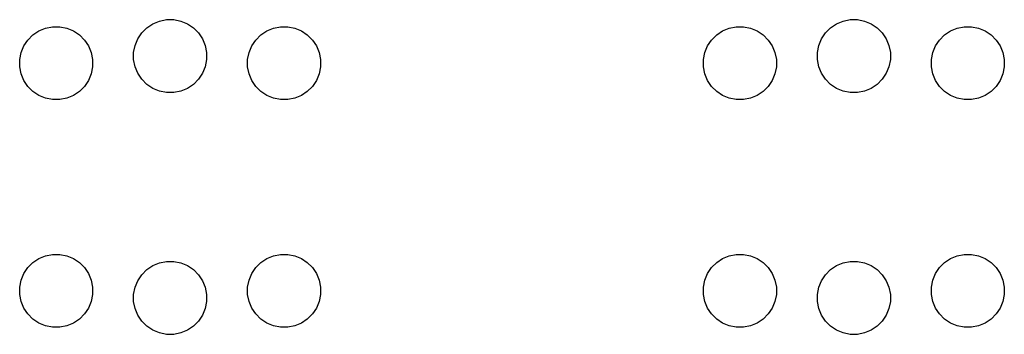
# Model space of a CAD drawing. Extents: x 0.92 to 5.14, y -1.99 to -0.65.
# Tile 1 of 3: x 0.92 to 1.78, y -1.39 to -1.11. Entities that reach past the tile are written whole.
import ezdxf

# ---------------------------------------------------------------- set-up
doc = ezdxf.new("R2010")
doc.units = 0
doc.header["$MEASUREMENT"] = 0
doc.layers.add('BLACK', color=7, linetype='CONTINUOUS')

msp = doc.modelspace()

# ---------------------------------------------------------------- linework, layer by layer
at = {"layer": 'BLACK', "linetype": 'CONTINUOUS'}
for p, q in [((1.03484, -1.11534), (1.04066, -1.11292)), ((1.04066, -1.11292), (1.04685, -1.11169)), ((1.04685, -1.11169), (1.05315, -1.11169)), ((1.05315, -1.11169), (1.05934, -1.11292)), ((1.05934, -1.11292), (1.06516, -1.11534)), ((1.63484, -1.11534), (1.64066, -1.11292)), ((1.64066, -1.11292), (1.64685, -1.11169)), ((1.64685, -1.11169), (1.65315, -1.11169)), ((1.65315, -1.11169), (1.65934, -1.11292)), ((1.65934, -1.11292), (1.66516, -1.11534)), ((0.929596, -1.12514), (0.934839, -1.12163)), ((0.934839, -1.12163), (0.940664, -1.11922)), ((0.940664, -1.11922), (0.946847, -1.11799)), ((0.946847, -1.11799), (0.953153, -1.11799)), ((0.953153, -1.11799), (0.959336, -1.11922)), ((0.959336, -1.11922), (0.965161, -1.12163)), ((0.965161, -1.12163), (0.970404, -1.12514)), ((1.02514, -1.1233), (1.0296, -1.11884)), ((1.0296, -1.11884), (1.03484, -1.11534)), ((1.06516, -1.11534), (1.0704, -1.11884)), ((1.0704, -1.11884), (1.07486, -1.1233)), ((1.1296, -1.12514), (1.13484, -1.12163)), ((1.13484, -1.12163), (1.14066, -1.11922)), ((1.14066, -1.11922), (1.14685, -1.11799)), ((1.14685, -1.11799), (1.15315, -1.11799)), ((1.15315, -1.11799), (1.15934, -1.11922)), ((1.15934, -1.11922), (1.16516, -1.12163)), ((1.16516, -1.12163), (1.1704, -1.12514)), ((1.5296, -1.12514), (1.53484, -1.12163)), ((1.53484, -1.12163), (1.54066, -1.11922)), ((1.54066, -1.11922), (1.54685, -1.11799)), ((1.54685, -1.11799), (1.55315, -1.11799)), ((1.55315, -1.11799), (1.55934, -1.11922)), ((1.55934, -1.11922), (1.56516, -1.12163)), ((1.56516, -1.12163), (1.5704, -1.12514)), ((1.62514, -1.1233), (1.6296, -1.11884)), ((1.6296, -1.11884), (1.63484, -1.11534)), ((1.66516, -1.11534), (1.6704, -1.11884)), ((1.6704, -1.11884), (1.67486, -1.1233)), ((1.7296, -1.12514), (1.73484, -1.12163)), ((1.73484, -1.12163), (1.74066, -1.11922)), ((1.74066, -1.11922), (1.74685, -1.11799)), ((1.74685, -1.11799), (1.75315, -1.11799)), ((1.75315, -1.11799), (1.75934, -1.11922)), ((1.75934, -1.11922), (1.76516, -1.12163)), ((1.76516, -1.12163), (1.7704, -1.12514)), ((0.921635, -1.13484), (0.925138, -1.1296)), ((0.925138, -1.1296), (0.929596, -1.12514)), ((0.970404, -1.12514), (0.974862, -1.1296)), ((0.974862, -1.1296), (0.978365, -1.13484)), ((1.01922, -1.13436), (1.02164, -1.12854)), ((1.02164, -1.12854), (1.02514, -1.1233)), ((1.07486, -1.1233), (1.07837, -1.12854)), ((1.07837, -1.12854), (1.08078, -1.13436)), ((1.12163, -1.13484), (1.12514, -1.1296)), ((1.12514, -1.1296), (1.1296, -1.12514)), ((1.1704, -1.12514), (1.17486, -1.1296)), ((1.17486, -1.1296), (1.17836, -1.13484)), ((1.52164, -1.13484), (1.52514, -1.1296)), ((1.52514, -1.1296), (1.5296, -1.12514)), ((1.5704, -1.12514), (1.57486, -1.1296)), ((1.57486, -1.1296), (1.57837, -1.13484)), ((1.61922, -1.13436), (1.62163, -1.12854)), ((1.62163, -1.12854), (1.62514, -1.1233)), ((1.67486, -1.1233), (1.67836, -1.12854)), ((1.67836, -1.12854), (1.68078, -1.13436)), ((1.72164, -1.13484), (1.72514, -1.1296)), ((1.72514, -1.1296), (1.7296, -1.12514)), ((1.7704, -1.12514), (1.77486, -1.1296)), ((1.77486, -1.1296), (1.77836, -1.13484)), ((0.919222, -1.14066), (0.921635, -1.13484)), ((0.978365, -1.13484), (0.980778, -1.14066)), ((1.01799, -1.14055), (1.01922, -1.13436)), ((1.08078, -1.13436), (1.08201, -1.14055)), ((1.11922, -1.14066), (1.12163, -1.13484)), ((1.17836, -1.13484), (1.18078, -1.14066)), ((1.51922, -1.14066), (1.52164, -1.13484)), ((1.57837, -1.13484), (1.58078, -1.14066)), ((1.61799, -1.14055), (1.61922, -1.13436)), ((1.68078, -1.13436), (1.68201, -1.14055)), ((1.71922, -1.14066), (1.72164, -1.13484)), ((1.77836, -1.13484), (1.78078, -1.14066)), ((0.917992, -1.14685), (0.919222, -1.14066)), ((0.917992, -1.15315), (0.917992, -1.14685)), ((0.980778, -1.14066), (0.982008, -1.14685)), ((0.982008, -1.14685), (0.982008, -1.15315)), ((1.01799, -1.14685), (1.01799, -1.14055)), ((1.01922, -1.15304), (1.01799, -1.14685)), ((1.08201, -1.14685), (1.08078, -1.15304)), ((1.08201, -1.14055), (1.08201, -1.14685)), ((1.11799, -1.14685), (1.11922, -1.14066)), ((1.11799, -1.15315), (1.11799, -1.14685)), ((1.18078, -1.14066), (1.18201, -1.14685)), ((1.18201, -1.14685), (1.18201, -1.15315)), ((1.51799, -1.14685), (1.51922, -1.14066)), ((1.51799, -1.15315), (1.51799, -1.14685)), ((1.58078, -1.14066), (1.58201, -1.14685)), ((1.58201, -1.14685), (1.58201, -1.15315)), ((1.61799, -1.14685), (1.61799, -1.14055)), ((1.61922, -1.15304), (1.61799, -1.14685)), ((1.68201, -1.14685), (1.68078, -1.15304)), ((1.68201, -1.14055), (1.68201, -1.14685)), ((1.71799, -1.14685), (1.71922, -1.14066)), ((1.71799, -1.15315), (1.71799, -1.14685)), ((1.78078, -1.14066), (1.78201, -1.14685)), ((1.78201, -1.14685), (1.78201, -1.15315)), ((0.919222, -1.15934), (0.917992, -1.15315)), ((0.982008, -1.15315), (0.980778, -1.15934)), ((1.02164, -1.15886), (1.01922, -1.15304)), ((1.08078, -1.15304), (1.07837, -1.15886)), ((1.11922, -1.15934), (1.11799, -1.15315)), ((1.18201, -1.15315), (1.18078, -1.15934)), ((1.51922, -1.15934), (1.51799, -1.15315)), ((1.58201, -1.15315), (1.58078, -1.15934)), ((1.62163, -1.15886), (1.61922, -1.15304)), ((1.68078, -1.15304), (1.67836, -1.15886)), ((1.71922, -1.15934), (1.71799, -1.15315)), ((1.78201, -1.15315), (1.78078, -1.15934)), ((0.921635, -1.16516), (0.919222, -1.15934)), ((0.925138, -1.1704), (0.921635, -1.16516)), ((0.978365, -1.16516), (0.974862, -1.1704)), ((0.980778, -1.15934), (0.978365, -1.16516)), ((1.02514, -1.1641), (1.02164, -1.15886)), ((1.0296, -1.16856), (1.02514, -1.1641)), ((1.07486, -1.1641), (1.0704, -1.16856)), ((1.07837, -1.15886), (1.07486, -1.1641)), ((1.12163, -1.16516), (1.11922, -1.15934)), ((1.12514, -1.1704), (1.12163, -1.16516)), ((1.17836, -1.16516), (1.17486, -1.1704)), ((1.18078, -1.15934), (1.17836, -1.16516)), ((1.52164, -1.16516), (1.51922, -1.15934)), ((1.52514, -1.1704), (1.52164, -1.16516)), ((1.57837, -1.16516), (1.57486, -1.1704)), ((1.58078, -1.15934), (1.57837, -1.16516)), ((1.62514, -1.1641), (1.62163, -1.15886)), ((1.6296, -1.16856), (1.62514, -1.1641)), ((1.67486, -1.1641), (1.6704, -1.16856)), ((1.67836, -1.15886), (1.67486, -1.1641)), ((1.72164, -1.16516), (1.71922, -1.15934)), ((1.72514, -1.1704), (1.72164, -1.16516)), ((1.77836, -1.16516), (1.77486, -1.1704)), ((1.78078, -1.15934), (1.77836, -1.16516)), ((0.929596, -1.17486), (0.925138, -1.1704)), ((0.934839, -1.17836), (0.929596, -1.17486)), ((0.970404, -1.17486), (0.965161, -1.17836)), ((0.974862, -1.1704), (0.970404, -1.17486)), ((1.03484, -1.17207), (1.0296, -1.16856)), ((1.04066, -1.17448), (1.03484, -1.17207)), ((1.04685, -1.17571), (1.04066, -1.17448)), ((1.05934, -1.17448), (1.05315, -1.17571)), ((1.06516, -1.17207), (1.05934, -1.17448)), ((1.0704, -1.16856), (1.06516, -1.17207)), ((1.1296, -1.17486), (1.12514, -1.1704)), ((1.13484, -1.17836), (1.1296, -1.17486)), ((1.1704, -1.17486), (1.16516, -1.17836)), ((1.17486, -1.1704), (1.1704, -1.17486)), ((1.5296, -1.17486), (1.52514, -1.1704)), ((1.53484, -1.17836), (1.5296, -1.17486)), ((1.5704, -1.17486), (1.56516, -1.17836)), ((1.57486, -1.1704), (1.5704, -1.17486)), ((1.63484, -1.17207), (1.6296, -1.16856)), ((1.64066, -1.17448), (1.63484, -1.17207)), ((1.64685, -1.17571), (1.64066, -1.17448)), ((1.65934, -1.17448), (1.65315, -1.17571)), ((1.66516, -1.17207), (1.65934, -1.17448)), ((1.6704, -1.16856), (1.66516, -1.17207)), ((1.7296, -1.17486), (1.72514, -1.1704)), ((1.73484, -1.17836), (1.7296, -1.17486)), ((1.7704, -1.17486), (1.76516, -1.17836)), ((1.77486, -1.1704), (1.7704, -1.17486)), ((0.940664, -1.18078), (0.934839, -1.17836)), ((0.946847, -1.18201), (0.940664, -1.18078)), ((0.953153, -1.18201), (0.946847, -1.18201)), ((0.959336, -1.18078), (0.953153, -1.18201)), ((0.965161, -1.17836), (0.959336, -1.18078)), ((1.05315, -1.17571), (1.04685, -1.17571)), ((1.14066, -1.18078), (1.13484, -1.17836)), ((1.14685, -1.18201), (1.14066, -1.18078)), ((1.15315, -1.18201), (1.14685, -1.18201)), ((1.15934, -1.18078), (1.15315, -1.18201)), ((1.16516, -1.17836), (1.15934, -1.18078)), ((1.54066, -1.18078), (1.53484, -1.17836)), ((1.54685, -1.18201), (1.54066, -1.18078)), ((1.55315, -1.18201), (1.54685, -1.18201)), ((1.55934, -1.18078), (1.55315, -1.18201)), ((1.56516, -1.17836), (1.55934, -1.18078)), ((1.65315, -1.17571), (1.64685, -1.17571)), ((1.74066, -1.18078), (1.73484, -1.17836)), ((1.74685, -1.18201), (1.74066, -1.18078)), ((1.75315, -1.18201), (1.74685, -1.18201)), ((1.75934, -1.18078), (1.75315, -1.18201)), ((1.76516, -1.17836), (1.75934, -1.18078)), ((0.929596, -1.32514), (0.934839, -1.32163)), ((0.934839, -1.32163), (0.940664, -1.31922)), ((0.940664, -1.31922), (0.946847, -1.31799)), ((0.946847, -1.31799), (0.953153, -1.31799)), ((0.953153, -1.31799), (0.959336, -1.31922)), ((0.959336, -1.31922), (0.965161, -1.32163)), ((0.965161, -1.32163), (0.970404, -1.32514)), ((1.1296, -1.32514), (1.13484, -1.32163)), ((1.13484, -1.32163), (1.14066, -1.31922)), ((1.14066, -1.31922), (1.14685, -1.31799)), ((1.14685, -1.31799), (1.15315, -1.31799)), ((1.15315, -1.31799), (1.15934, -1.31922)), ((1.15934, -1.31922), (1.16516, -1.32163)), ((1.16516, -1.32163), (1.1704, -1.32514)), ((1.5296, -1.32514), (1.53484, -1.32163)), ((1.53484, -1.32163), (1.54066, -1.31922)), ((1.54066, -1.31922), (1.54685, -1.31799)), ((1.54685, -1.31799), (1.55315, -1.31799)), ((1.55315, -1.31799), (1.55934, -1.31922)), ((1.55934, -1.31922), (1.56516, -1.32163)), ((1.56516, -1.32163), (1.5704, -1.32514)), ((1.7296, -1.32514), (1.73484, -1.32163)), ((1.73484, -1.32163), (1.74066, -1.31922)), ((1.74066, -1.31922), (1.74685, -1.31799)), ((1.74685, -1.31799), (1.75315, -1.31799)), ((1.75315, -1.31799), (1.75934, -1.31922)), ((1.75934, -1.31922), (1.76516, -1.32163)), ((1.76516, -1.32163), (1.7704, -1.32514)), ((0.921635, -1.33484), (0.925138, -1.3296)), ((0.925138, -1.3296), (0.929596, -1.32514)), ((0.970404, -1.32514), (0.974862, -1.3296)), ((0.974862, -1.3296), (0.978365, -1.33484)), ((1.0296, -1.33144), (1.03484, -1.32793)), ((1.03484, -1.32793), (1.04066, -1.32552)), ((1.04066, -1.32552), (1.04685, -1.32429)), ((1.04685, -1.32429), (1.05315, -1.32429)), ((1.05315, -1.32429), (1.05934, -1.32552)), ((1.05934, -1.32552), (1.06516, -1.32793)), ((1.06516, -1.32793), (1.0704, -1.33144)), ((1.12163, -1.33484), (1.12514, -1.3296)), ((1.12514, -1.3296), (1.1296, -1.32514)), ((1.1704, -1.32514), (1.17486, -1.3296)), ((1.17486, -1.3296), (1.17836, -1.33484)), ((1.52164, -1.33484), (1.52514, -1.3296)), ((1.52514, -1.3296), (1.5296, -1.32514)), ((1.5704, -1.32514), (1.57486, -1.3296)), ((1.57486, -1.3296), (1.57837, -1.33484)), ((1.6296, -1.33144), (1.63484, -1.32793)), ((1.63484, -1.32793), (1.64066, -1.32552)), ((1.64066, -1.32552), (1.64685, -1.32429)), ((1.64685, -1.32429), (1.65315, -1.32429)), ((1.65315, -1.32429), (1.65934, -1.32552)), ((1.65934, -1.32552), (1.66516, -1.32793)), ((1.66516, -1.32793), (1.6704, -1.33144)), ((1.72164, -1.33484), (1.72514, -1.3296)), ((1.72514, -1.3296), (1.7296, -1.32514)), ((1.7704, -1.32514), (1.77486, -1.3296)), ((1.77486, -1.3296), (1.77836, -1.33484)), ((0.919222, -1.34066), (0.921635, -1.33484)), ((0.978365, -1.33484), (0.980778, -1.34066)), ((1.02164, -1.34114), (1.02514, -1.3359)), ((1.02514, -1.3359), (1.0296, -1.33144)), ((1.0704, -1.33144), (1.07486, -1.3359)), ((1.07486, -1.3359), (1.07837, -1.34114)), ((1.11922, -1.34066), (1.12163, -1.33484)), ((1.17836, -1.33484), (1.18078, -1.34066)), ((1.51922, -1.34066), (1.52164, -1.33484)), ((1.57837, -1.33484), (1.58078, -1.34066)), ((1.62163, -1.34114), (1.62514, -1.3359)), ((1.62514, -1.3359), (1.6296, -1.33144)), ((1.6704, -1.33144), (1.67486, -1.3359)), ((1.67486, -1.3359), (1.67836, -1.34114)), ((1.71922, -1.34066), (1.72164, -1.33484)), ((1.77836, -1.33484), (1.78078, -1.34066)), ((0.917992, -1.34685), (0.919222, -1.34066)), ((0.917992, -1.35315), (0.917992, -1.34685)), ((0.980778, -1.34066), (0.982008, -1.34685)), ((0.982008, -1.34685), (0.982008, -1.35315)), ((1.01799, -1.35315), (1.01922, -1.34696)), ((1.01922, -1.34696), (1.02164, -1.34114)), ((1.07837, -1.34114), (1.08078, -1.34696)), ((1.08078, -1.34696), (1.08201, -1.35315)), ((1.11799, -1.34685), (1.11922, -1.34066)), ((1.11799, -1.35315), (1.11799, -1.34685)), ((1.18078, -1.34066), (1.18201, -1.34685)), ((1.18201, -1.34685), (1.18201, -1.35315)), ((1.51799, -1.34685), (1.51922, -1.34066)), ((1.51799, -1.35315), (1.51799, -1.34685)), ((1.58078, -1.34066), (1.58201, -1.34685)), ((1.58201, -1.34685), (1.58201, -1.35315)), ((1.61799, -1.35315), (1.61922, -1.34696)), ((1.61922, -1.34696), (1.62163, -1.34114)), ((1.67836, -1.34114), (1.68078, -1.34696)), ((1.68078, -1.34696), (1.68201, -1.35315)), ((1.71799, -1.34685), (1.71922, -1.34066)), ((1.71799, -1.35315), (1.71799, -1.34685)), ((1.78078, -1.34066), (1.78201, -1.34685)), ((1.78201, -1.34685), (1.78201, -1.35315)), ((0.919222, -1.35934), (0.917992, -1.35315)), ((0.982008, -1.35315), (0.980778, -1.35934)), ((1.01799, -1.35945), (1.01799, -1.35315)), ((1.08201, -1.35315), (1.08201, -1.35945)), ((1.11922, -1.35934), (1.11799, -1.35315)), ((1.18201, -1.35315), (1.18078, -1.35934)), ((1.51922, -1.35934), (1.51799, -1.35315)), ((1.58201, -1.35315), (1.58078, -1.35934)), ((1.61799, -1.35945), (1.61799, -1.35315)), ((1.68201, -1.35315), (1.68201, -1.35945)), ((1.71922, -1.35934), (1.71799, -1.35315)), ((1.78201, -1.35315), (1.78078, -1.35934)), ((0.921635, -1.36516), (0.919222, -1.35934)), ((0.980778, -1.35934), (0.978365, -1.36516)), ((1.01922, -1.36564), (1.01799, -1.35945)), ((1.08201, -1.35945), (1.08078, -1.36564)), ((1.12163, -1.36516), (1.11922, -1.35934)), ((1.18078, -1.35934), (1.17836, -1.36516)), ((1.52164, -1.36516), (1.51922, -1.35934)), ((1.58078, -1.35934), (1.57837, -1.36516)), ((1.61922, -1.36564), (1.61799, -1.35945)), ((1.68201, -1.35945), (1.68078, -1.36564)), ((1.72164, -1.36516), (1.71922, -1.35934)), ((1.78078, -1.35934), (1.77836, -1.36516)), ((0.925138, -1.3704), (0.921635, -1.36516)), ((0.929596, -1.37486), (0.925138, -1.3704)), ((0.974862, -1.3704), (0.970404, -1.37486)), ((0.978365, -1.36516), (0.974862, -1.3704)), ((1.02164, -1.37146), (1.01922, -1.36564)), ((1.02514, -1.3767), (1.02164, -1.37146)), ((1.07837, -1.37146), (1.07486, -1.3767)), ((1.08078, -1.36564), (1.07837, -1.37146)), ((1.12514, -1.3704), (1.12163, -1.36516)), ((1.1296, -1.37486), (1.12514, -1.3704)), ((1.17486, -1.3704), (1.1704, -1.37486)), ((1.17836, -1.36516), (1.17486, -1.3704)), ((1.52514, -1.3704), (1.52164, -1.36516)), ((1.5296, -1.37486), (1.52514, -1.3704)), ((1.57486, -1.3704), (1.5704, -1.37486)), ((1.57837, -1.36516), (1.57486, -1.3704)), ((1.62163, -1.37146), (1.61922, -1.36564)), ((1.62514, -1.3767), (1.62163, -1.37146)), ((1.67836, -1.37146), (1.67486, -1.3767)), ((1.68078, -1.36564), (1.67836, -1.37146)), ((1.72514, -1.3704), (1.72164, -1.36516)), ((1.7296, -1.37486), (1.72514, -1.3704)), ((1.77486, -1.3704), (1.7704, -1.37486)), ((1.77836, -1.36516), (1.77486, -1.3704)), ((0.934839, -1.37837), (0.929596, -1.37486)), ((0.940664, -1.38078), (0.934839, -1.37837)), ((0.946847, -1.38201), (0.940664, -1.38078)), ((0.953153, -1.38201), (0.946847, -1.38201)), ((0.959336, -1.38078), (0.953153, -1.38201)), ((0.965161, -1.37837), (0.959336, -1.38078)), ((0.970404, -1.37486), (0.965161, -1.37837)), ((1.0296, -1.38116), (1.02514, -1.3767)), ((1.03484, -1.38466), (1.0296, -1.38116)), ((1.0704, -1.38116), (1.06516, -1.38466)), ((1.07486, -1.3767), (1.0704, -1.38116)), ((1.13484, -1.37837), (1.1296, -1.37486)), ((1.14066, -1.38078), (1.13484, -1.37837)), ((1.14685, -1.38201), (1.14066, -1.38078)), ((1.15315, -1.38201), (1.14685, -1.38201)), ((1.15934, -1.38078), (1.15315, -1.38201)), ((1.16516, -1.37837), (1.15934, -1.38078)), ((1.1704, -1.37486), (1.16516, -1.37837)), ((1.53484, -1.37837), (1.5296, -1.37486)), ((1.54066, -1.38078), (1.53484, -1.37837)), ((1.54685, -1.38201), (1.54066, -1.38078)), ((1.55315, -1.38201), (1.54685, -1.38201)), ((1.55934, -1.38078), (1.55315, -1.38201)), ((1.56516, -1.37837), (1.55934, -1.38078)), ((1.5704, -1.37486), (1.56516, -1.37837)), ((1.6296, -1.38116), (1.62514, -1.3767)), ((1.63484, -1.38466), (1.6296, -1.38116)), ((1.6704, -1.38116), (1.66516, -1.38466)), ((1.67486, -1.3767), (1.6704, -1.38116)), ((1.73484, -1.37837), (1.7296, -1.37486)), ((1.74066, -1.38078), (1.73484, -1.37837)), ((1.74685, -1.38201), (1.74066, -1.38078)), ((1.75315, -1.38201), (1.74685, -1.38201)), ((1.75934, -1.38078), (1.75315, -1.38201)), ((1.76516, -1.37837), (1.75934, -1.38078)), ((1.7704, -1.37486), (1.76516, -1.37837)), ((1.04066, -1.38708), (1.03484, -1.38466)), ((1.04685, -1.38831), (1.04066, -1.38708)), ((1.05315, -1.38831), (1.04685, -1.38831)), ((1.05934, -1.38708), (1.05315, -1.38831)), ((1.06516, -1.38466), (1.05934, -1.38708)), ((1.64066, -1.38708), (1.63484, -1.38466)), ((1.64685, -1.38831), (1.64066, -1.38708)), ((1.65315, -1.38831), (1.64685, -1.38831)), ((1.65934, -1.38708), (1.65315, -1.38831)), ((1.66516, -1.38466), (1.65934, -1.38708))]:
    msp.add_line(p, q, dxfattribs=at)

doc.saveas('drawing.dxf')
